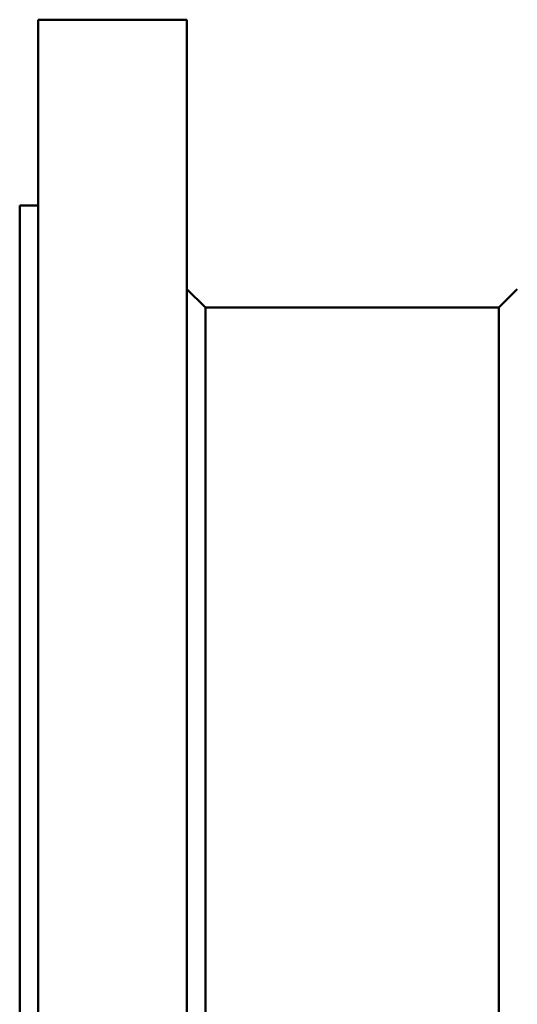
# Model space of a CAD drawing. Header units: millimetres. Extents: x 280 to 880, y 46 to 786.
# Tile 2 of 12: x 280 to 414, y 416 to 681. Entities that reach past the tile are written whole.
import ezdxf

# ---------------------------------------------------------------- set-up
doc = ezdxf.new("R2010")
doc.units = ezdxf.units.MM
doc.layers.add('Visible (ISO)', color=7, linetype='Continuous', lineweight=50)

msp = doc.modelspace()

# ---------------------------------------------------------------- linework, layer by layer
at = {"layer": 'Visible (ISO)'}
for p, q in [((285.26, 45.89), (285.26, 680.89)), ((285.26, 680.89), (302.26, 680.89)), ((308.26, 680.89), (325.26, 680.89)), ((325.26, 45.89), (325.26, 680.89)), ((280.26, 95.89), (280.26, 630.89)), ((280.26, 630.89), (285.26, 630.89)), ((330.26, 603.39), (325.26, 608.39)), ((409.26, 603.39), (414.26, 608.39)), ((330.26, 123.39), (330.26, 603.39)), ((330.26, 603.39), (409.26, 603.39)), ((409.26, 123.39), (409.26, 603.39))]:
    msp.add_line(p, q, dxfattribs=at)
msp.add_open_spline([(308.26, 680.89), (308.26, 680.89), (308.18, 680.89), (307.87, 680.89), (307.64, 680.89), (307.11, 680.89), (306.77, 680.88), (306.03, 680.88), (305.63, 680.88), (304.88, 680.88), (304.48, 680.88), (303.74, 680.88), (303.4, 680.89), (302.87, 680.89), (302.64, 680.89), (302.33, 680.89), (302.26, 680.89), (302.26, 680.89)], degree=3, knots=[0.4520269, 0.4520269, 0.4520269, 0.4520269, 0.5650337, 0.5650337, 0.6780404, 0.6780404, 0.7910471, 0.7910471, 0.9040538, 0.9040538, 1.0170606, 1.0170606, 1.1300673, 1.1300673, 1.243074, 1.243074, 1.3560808, 1.3560808, 1.3560808, 1.3560808], dxfattribs=at)

doc.saveas('drawing.dxf')
